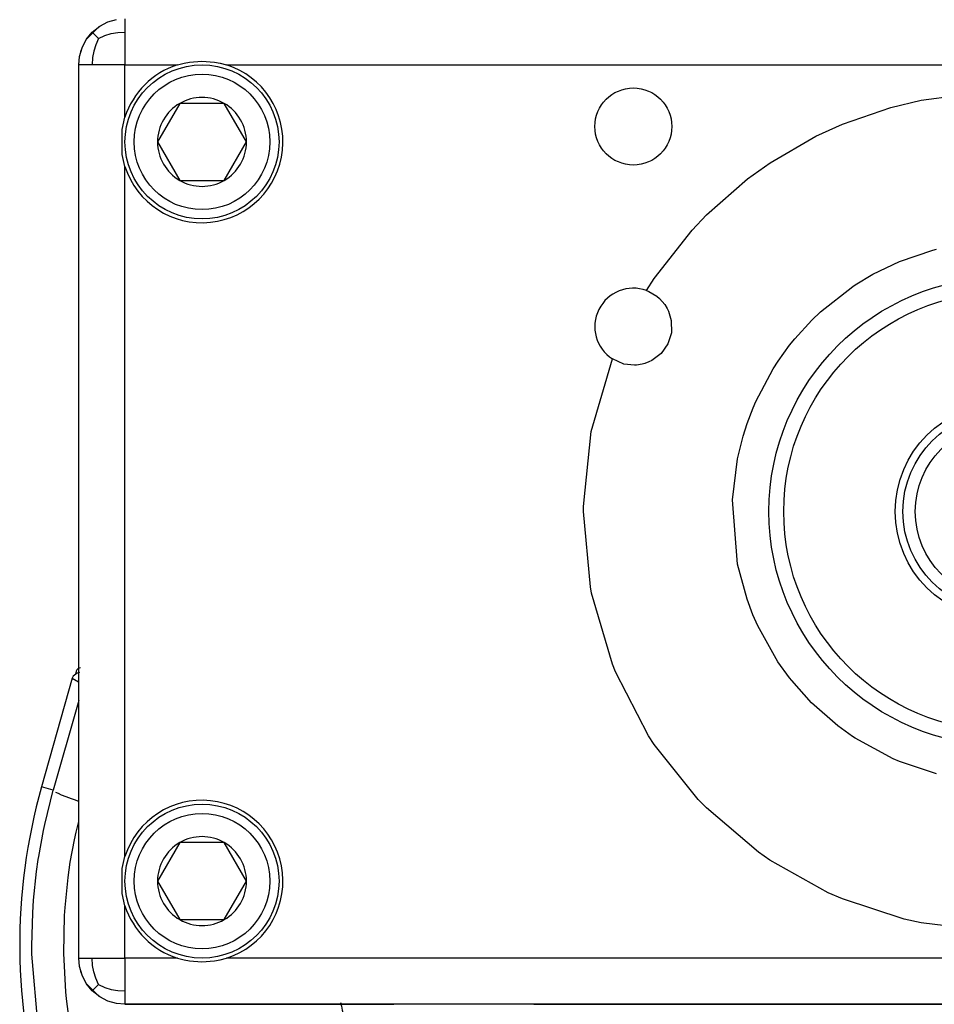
# Model space of a CAD drawing. Header units: millimetres. Extents: x -537 to -403, y 167 to 782.
# Tile 7 of 11: x -537 to -477, y 306 to 370. Entities that reach past the tile are written whole.
import ezdxf

# ---------------------------------------------------------------- set-up
doc = ezdxf.new("R2010")
doc.units = ezdxf.units.MM

# ---------------------------------------------------------------- blocks, each defined once
blk = doc.blocks.new('Seitenteil-links__16', base_point=(-533.328, 167.79))
at = {"color": 7, "linetype": 'Continuous'}
blk.add_line((-533.26, 327.679), (-533.328, 327.533), dxfattribs=at)
blk = doc.blocks.new('Seitenteil-links-kpl__1__17', base_point=(-533.328, 167.79))
blk.add_blockref('Seitenteil-links__16', (-533.328, 167.79))
blk = doc.blocks.new('Abdeckblech_1__24', base_point=(-515.917, 208.237))
at = {"color": 7, "linetype": 'Continuous'}
blk.add_open_spline([(-515.917, 306.47), (-515.759, 305.829), (-515.445, 304.548), (-514.921, 303.339), (-514.659, 302.735)], degree=3, knots=[0, 0, 0, 0, 1.977285, 3.947604, 3.947604, 3.947604, 3.947604], dxfattribs=at)
blk = doc.blocks.new('Seitenteil-rechts__25', base_point=(-536.738, 167.412))
at = {"color": 7, "linetype": 'Continuous'}
for p, q in [((-533.328, 327.533), (-535.317, 320.477)), ((-533.26, 327.679), (-533.328, 327.533)), ((-533.006, 327.871), (-533.26, 327.679)), ((-532.847, 327.897), (-533.006, 327.871))]:
    blk.add_line(p, q, dxfattribs=at)
at = {"color": 1, "linetype": 'Continuous'}
for p, q in [((-533.328, 327.533), (-532.924, 327.309)), ((-532.904, 326.095), (-532.994, 325.777)), ((-532.994, 325.777), (-534.558, 320.263)), ((-534.558, 320.263), (-535.317, 320.477)), ((-535.117, 318.028), (-534.558, 320.263)), ((-534.228, 320.04), (-534.385, 320.118)), ((-534.024, 319.951), (-534.228, 320.04)), ((-533.724, 319.832), (-534.024, 319.951)), ((-533.376, 319.706), (-533.724, 319.832)), ((-533.174, 319.636), (-533.376, 319.706)), ((-532.889, 319.541), (-533.174, 319.636)), ((-535.197, 317.647), (-535.117, 318.028)), ((-533.081, 317.532), (-532.904, 318.235)), ((-535.504, 315.961), (-535.197, 317.647)), ((-533.186, 317.043), (-533.081, 317.532)), ((-533.453, 315.588), (-533.186, 317.043)), ((-535.535, 315.759), (-535.504, 315.961)), ((-535.645, 314.985), (-535.535, 315.759)), ((-533.597, 314.597), (-533.453, 315.588)), ((-535.84, 313.126), (-535.645, 314.985)), ((-533.796, 312.639), (-533.597, 314.597)), ((-535.896, 312.302), (-535.84, 313.126)), ((-535.956, 310.155), (-535.896, 312.302)), ((-533.879, 309.66), (-533.829, 312.13)), ((-533.829, 312.13), (-533.796, 312.639)), ((-535.952, 309.613), (-535.956, 310.155)), ((-535.471, 304.228), (-535.952, 309.613)), ((-533.75, 307.18), (-533.879, 309.66)), ((-533.705, 306.712), (-533.75, 307.18)), ((-533.437, 304.709), (-533.705, 306.712))]:
    blk.add_line(p, q, dxfattribs=at)
at = {"color": 7, "linetype": 'Continuous'}
blk.add_arc((-498.854, 310.198), 37.884, 164.2566, 196.61127, dxfattribs=at)
blk = doc.blocks.new('Seitenteil-rechts-kpl__1__31', base_point=(-536.738, 167.412))
for name, p in [('Seitenteil-rechts__25', (-536.738, 167.412)), ('Abdeckblech_1__24', (-515.917, 208.237))]:
    blk.add_blockref(name, p)
blk = doc.blocks.new('Fuehrung-S120__33', base_point=(-534.982, 293.86))
at = {"color": 7, "linetype": 'Continuous'}
for p, q in [((-533.074, 327.986), (-533.123, 327.809)), ((-530.222, 298.956), (-529.816, 301.274)), ((-526.234, 301.278), (-525.805, 298.861)), ((-534.982, 299.115), (-534.935, 298.914)), ((-534.648, 298.703), (-530.517, 298.708)), ((-530.069, 294.708), (-532.553, 294.705))]:
    blk.add_line(p, q, dxfattribs=at)
for centre, radius, start, end in [((-532.785, 327.905), 0.3, 90.06446, 164.36442), ((-528.025, 300.96), 1.819, 10.06446, 170.06446), ((-534.649, 299.003), 0.3, 197.16471, 270.06446), ((-530.518, 299.008), 0.3, 270.06446, 350.06446), ((-532.552, 294.205), 0.5, 90.06446, 205.06442), ((-530.069, 294.408), 0.3, 45.04742, 90.06446), ((-528.02, 296.46), 2.6, 225.04757, 274.06458)]:
    blk.add_arc(centre, radius, start, end, dxfattribs=at)
blk = doc.blocks.new('Gehaeuse-kpl_-S120__35', base_point=(-536.738, 167.412))
for name, p in [('Seitenteil-rechts-kpl__1__31', (-536.738, 167.412)), ('Seitenteil-links-kpl__1__17', (-533.328, 167.79)), ('Fuehrung-S120__33', (-534.982, 293.86))]:
    blk.add_blockref(name, p)
blk = doc.blocks.new('Gehaeuseinnenteil_S127-04-01-03__36', base_point=(-532.775, 306.361))
at = {"color": 7, "linetype": 'Continuous'}
for p, q in [((-531.012, 370.149), (-530.775, 370.232)), ((-532.398, 369.028), (-531.57, 369.856)), ((-532.775, 368.233), (-532.692, 368.47)), ((-532.692, 308.253), (-532.775, 308.49)), ((-531.571, 306.867), (-532.398, 307.695)), ((-530.776, 306.491), (-531.013, 306.573)), ((-529.904, 306.361), (-512.454, 306.361)), ((-503.354, 306.361), (-454.404, 306.361))]:
    blk.add_line(p, q, dxfattribs=at)
blk = doc.blocks.new('Gehaeuseaußenteil_S127-04-01-04__38', base_point=(-532.904, 306.361))
at = {"color": 7, "linetype": 'Continuous'}
for p, q in [((-531.008, 370.15), (-530.45, 370.311)), ((-532.025, 369.482), (-531.546, 369.872)), ((-531.546, 369.872), (-531.008, 370.15)), ((-532.693, 368.465), (-532.415, 369.003)), ((-532.415, 369.003), (-532.025, 369.482)), ((-532.854, 367.907), (-532.693, 368.465)), ((-532.904, 367.361), (-532.854, 367.907)), ((-532.904, 309.361), (-532.904, 367.361)), ((-526.505, 367.361), (-526.072, 367.479)), ((-526.072, 367.479), (-525.716, 367.548)), ((-525.716, 367.548), (-524.908, 367.611)), ((-524.908, 367.611), (-524.094, 367.548)), ((-524.094, 367.548), (-523.735, 367.479)), ((-523.735, 367.479), (-523.303, 367.361)), ((-530.091, 363.171), (-529.904, 363.962)), ((-530.091, 361.549), (-530.091, 363.171)), ((-529.904, 360.76), (-530.091, 361.549)), ((-496.045, 352.709), (-495.9, 352.65)), ((-495.9, 352.65), (-495.383, 352.346)), ((-495.383, 352.346), (-495.211, 352.2)), ((-495.211, 352.2), (-494.862, 351.803)), ((-494.862, 351.803), (-494.705, 351.551)), ((-494.705, 351.551), (-494.615, 351.367)), ((-494.615, 351.367), (-494.438, 350.772)), ((-494.438, 350.772), (-494.436, 349.961)), ((-494.436, 349.961), (-494.668, 349.243)), ((-494.668, 349.243), (-495.104, 348.626)), ((-495.104, 348.626), (-495.711, 348.164)), ((-497.518, 347.938), (-498.267, 348.265)), ((-496.833, 347.862), (-497.518, 347.938)), ((-496.697, 347.87), (-496.833, 347.862)), ((-496.336, 347.926), (-496.697, 347.87)), ((-496.155, 347.976), (-496.336, 347.926)), ((-495.899, 348.072), (-496.155, 347.976)), ((-495.711, 348.164), (-495.899, 348.072)), ((-530.091, 315.171), (-529.904, 315.962)), ((-530.091, 313.549), (-530.091, 315.171)), ((-529.904, 312.76), (-530.091, 313.549)), ((-532.854, 308.815), (-532.904, 309.361)), ((-532.693, 308.257), (-532.854, 308.815)), ((-526.505, 309.361), (-526.072, 309.243)), ((-526.072, 309.243), (-525.716, 309.174)), ((-525.716, 309.174), (-524.908, 309.111)), ((-524.908, 309.111), (-524.094, 309.174)), ((-524.094, 309.174), (-523.735, 309.243)), ((-523.735, 309.243), (-523.303, 309.361)), ((-532.415, 307.719), (-532.693, 308.257)), ((-532.025, 307.24), (-532.415, 307.719)), ((-531.546, 306.85), (-532.025, 307.24)), ((-531.008, 306.572), (-531.546, 306.85)), ((-530.45, 306.411), (-531.008, 306.572)), ((-529.904, 306.361), (-530.45, 306.411)), ((-430.904, 306.361), (-529.904, 306.361))]:
    blk.add_line(p, q, dxfattribs=at)
at = {"color": 1, "linetype": 'Continuous'}
for p, q in [((-529.904, 370.361), (-529.904, 369.482)), ((-531.627, 369.084), (-532.025, 369.482)), ((-531.627, 369.084), (-531.806, 368.666)), ((-531.627, 369.084), (-531.209, 369.263)), ((-531.209, 369.263), (-530.79, 369.39)), ((-530.79, 369.39), (-530.374, 369.462)), ((-530.374, 369.462), (-529.904, 369.482)), ((-529.904, 369.482), (-529.904, 367.361)), ((-531.806, 368.666), (-531.933, 368.247)), ((-532.005, 367.831), (-532.025, 367.361)), ((-531.933, 368.247), (-532.005, 367.831)), ((-532.025, 367.361), (-532.904, 367.361)), ((-529.904, 367.361), (-532.025, 367.361)), ((-529.904, 367.361), (-526.505, 367.361)), ((-529.904, 363.962), (-529.904, 367.361)), ((-523.303, 367.361), (-437.505, 367.361)), ((-478.214, 365.067), (-475.043, 365.505)), ((-483.323, 363.517), (-480.181, 364.599)), ((-480.181, 364.599), (-478.214, 365.067)), ((-485.058, 362.727), (-483.323, 363.517)), ((-488.03, 361.002), (-485.058, 362.727)), ((-529.904, 315.962), (-529.904, 360.76)), ((-489.489, 359.955), (-488.03, 361.002)), ((-492.156, 357.616), (-489.489, 359.955)), ((-493.095, 356.628), (-492.156, 357.616)), ((-495.543, 353.49), (-493.095, 356.628)), ((-479.627, 354.593), (-477.467, 355.327)), ((-477.467, 355.327), (-477.217, 355.393)), ((-481.355, 353.764), (-479.627, 354.593)), ((-482.514, 353.069), (-481.355, 353.764)), ((-496.045, 352.709), (-495.543, 353.49)), ((-484.762, 351.325), (-482.664, 352.97)), ((-482.664, 352.97), (-482.514, 353.069)), ((-485.326, 350.785), (-484.762, 351.325)), ((-486.427, 349.577), (-485.326, 350.785)), ((-487.512, 348.123), (-486.769, 349.152)), ((-486.769, 349.152), (-486.427, 349.577)), ((-499.632, 343.557), (-498.267, 348.265)), ((-487.836, 347.619), (-487.512, 348.123)), ((-488.958, 345.497), (-487.836, 347.619)), ((-489.136, 345.085), (-488.958, 345.497)), ((-489.521, 344.066), (-489.136, 345.085)), ((-489.781, 343.244), (-489.521, 344.066)), ((-500.13, 338.683), (-499.632, 343.557)), ((-490.136, 341.788), (-489.781, 343.244)), ((-490.457, 339.111), (-490.136, 341.788)), ((-490.136, 334.938), (-490.457, 339.111)), ((-500.132, 338.361), (-500.13, 338.683)), ((-499.69, 333.472), (-500.132, 338.361)), ((-489.522, 332.658), (-490.136, 334.938)), ((-499.61, 333.056), (-499.69, 333.472)), ((-498.266, 328.454), (-499.61, 333.056)), ((-489.138, 331.643), (-489.522, 332.658)), ((-488.832, 330.947), (-489.138, 331.643)), ((-487.516, 328.606), (-488.832, 330.947)), ((-498.063, 327.95), (-498.266, 328.454)), ((-486.768, 327.57), (-487.516, 328.606)), ((-495.91, 323.797), (-498.063, 327.95)), ((-486.623, 327.386), (-486.768, 327.57)), ((-485.332, 325.943), (-486.623, 327.386)), ((-483.634, 324.449), (-485.332, 325.943)), ((-482.67, 323.756), (-483.634, 324.449)), ((-495.549, 323.242), (-495.91, 323.797)), ((-482.514, 323.653), (-482.67, 323.756)), ((-480.034, 322.304), (-482.514, 323.653)), ((-492.705, 319.671), (-495.549, 323.242)), ((-479.632, 322.131), (-480.034, 322.304)), ((-477.218, 321.33), (-479.632, 322.131)), ((-492.165, 319.115), (-492.705, 319.671)), ((-488.769, 316.232), (-492.165, 319.115)), ((-488.039, 315.727), (-488.769, 316.232)), ((-484.251, 313.61), (-488.039, 315.727)), ((-483.332, 313.209), (-484.251, 313.61)), ((-529.904, 309.361), (-529.904, 312.76)), ((-479.324, 311.9), (-483.332, 313.209)), ((-478.224, 311.657), (-479.324, 311.9)), ((-474.154, 311.161), (-478.224, 311.657)), ((-532.904, 309.361), (-532.025, 309.361)), ((-532.005, 308.891), (-532.025, 309.361)), ((-532.025, 309.361), (-529.904, 309.361)), ((-531.933, 308.475), (-532.005, 308.891)), ((-529.904, 309.361), (-529.904, 307.24)), ((-526.505, 309.361), (-529.904, 309.361)), ((-437.505, 309.361), (-523.303, 309.361)), ((-531.806, 308.056), (-531.933, 308.475)), ((-531.627, 307.639), (-532.025, 307.24)), ((-531.627, 307.639), (-531.806, 308.056)), ((-531.627, 307.639), (-531.209, 307.459)), ((-531.209, 307.459), (-530.79, 307.332)), ((-530.79, 307.332), (-530.374, 307.261)), ((-530.374, 307.261), (-529.904, 307.24)), ((-529.904, 307.24), (-529.904, 306.361))]:
    blk.add_line(p, q, dxfattribs=at)
at = {"color": 7, "linetype": 'Continuous'}
for centre, radius in [((-496.904, 363.361), 2.5), ((-472.904, 338.361), 7)]:
    blk.add_circle(centre, radius, dxfattribs=at)
at = {"color": 1, "linetype": 'Continuous'}
for radius in [15.199, 14.233]:
    blk.add_circle((-472.904, 338.361), radius, dxfattribs=at)
at = {"color": 7, "linetype": 'Continuous'}
for centre, radius, start, end in [((-524.904, 362.361), 5.25, 107.75279, 162.24721), ((-524.904, 362.361), 5.25, 197.75279, 72.24721), ((-496.904, 350.361), 2.5, 69.91273, 236.95717), ((-524.904, 314.361), 5.25, 287.75279, 162.24721), ((-524.904, 314.361), 5.25, 197.75279, 252.24721)]:
    blk.add_arc(centre, radius, start, end, dxfattribs=at)
blk = doc.blocks.new('1_Zylinderschraube_DIN_912_-_M8_x_25_-__2_1', base_point=(-479.404, 331.861))
at = {"color": 7, "linetype": 'Continuous'}
for p, q in [((-474.636, 341.361), (-476.368, 338.361)), ((-471.172, 341.361), (-474.636, 341.361)), ((-469.44, 338.361), (-471.172, 341.361)), ((-476.368, 338.361), (-474.636, 335.361)), ((-471.172, 335.361), (-469.44, 338.361)), ((-474.636, 335.361), (-471.172, 335.361))]:
    blk.add_line(p, q, dxfattribs=at)
blk.add_circle((-472.904, 338.361), 6.5, dxfattribs=at)
at = {"color": 1, "linetype": 'Continuous'}
blk.add_circle((-472.904, 338.361), 5.7, dxfattribs=at)
at = {"color": 7, "linetype": 'Continuous'}
for start, end in [(60, 120), (120, 180), (0, 60), (180, 240), (300, 0), (240, 300)]:
    blk.add_arc((-472.904, 338.361), 3.464, start, end, dxfattribs=at)
blk = doc.blocks.new('1_Zylinderschraube_DIN_912_-_M6_x_25_-__2_1', base_point=(-529.904, 309.361))
at = {"color": 7, "linetype": 'Continuous'}
for p, q in [((-526.347, 316.861), (-527.791, 314.361)), ((-523.461, 316.861), (-526.347, 316.861)), ((-522.017, 314.361), (-523.461, 316.861)), ((-527.791, 314.361), (-526.347, 311.861)), ((-523.461, 311.861), (-522.017, 314.361)), ((-526.347, 311.861), (-523.461, 311.861))]:
    blk.add_line(p, q, dxfattribs=at)
blk.add_circle((-524.904, 314.361), 5, dxfattribs=at)
at = {"color": 1, "linetype": 'Continuous'}
blk.add_circle((-524.904, 314.361), 4.4, dxfattribs=at)
at = {"color": 7, "linetype": 'Continuous'}
for start, end in [(60, 120), (120, 180), (0, 60), (180, 240), (300, 0), (240, 300)]:
    blk.add_arc((-524.904, 314.361), 2.887, start, end, dxfattribs=at)
blk = doc.blocks.new('7_Zylinderschraube_DIN_912_-_M6_x_25_-__2_1__71', base_point=(-529.904, 357.361))
at = {"color": 7, "linetype": 'Continuous'}
for p, q in [((-526.347, 364.861), (-527.791, 362.361)), ((-523.461, 364.861), (-526.347, 364.861)), ((-522.017, 362.361), (-523.461, 364.861)), ((-527.791, 362.361), (-526.347, 359.861)), ((-523.461, 359.861), (-522.017, 362.361)), ((-526.347, 359.861), (-523.461, 359.861))]:
    blk.add_line(p, q, dxfattribs=at)
blk.add_circle((-524.904, 362.361), 5, dxfattribs=at)
at = {"color": 1, "linetype": 'Continuous'}
blk.add_circle((-524.904, 362.361), 4.4, dxfattribs=at)
at = {"color": 7, "linetype": 'Continuous'}
for start, end in [(60, 120), (120, 180), (0, 60), (180, 240), (300, 0), (240, 300)]:
    blk.add_arc((-524.904, 362.361), 2.887, start, end, dxfattribs=at)
blk = doc.blocks.new('Haltebügel-P_O_-S120__74', base_point=(-536.584, 255.861))
for name, p in [('Gehaeuseaußenteil_S127-04-01-04__38', (-532.904, 306.361)), ('Gehaeuseinnenteil_S127-04-01-03__36', (-532.775, 306.361)), ('7_Zylinderschraube_DIN_912_-_M6_x_25_-__2_1__71', (-529.904, 357.361)), ('1_Zylinderschraube_DIN_912_-_M8_x_25_-__2_1', (-479.404, 331.861)), ('1_Zylinderschraube_DIN_912_-_M6_x_25_-__2_1', (-529.904, 309.361))]:
    blk.add_blockref(name, p)
blk = doc.blocks.new('S120_1__75', base_point=(-536.738, 167.412))
for name, p in [('Haltebügel-P_O_-S120__74', (-536.584, 255.861)), ('Gehaeuse-kpl_-S120__35', (-536.738, 167.412))]:
    blk.add_blockref(name, p)
blk = doc.blocks.new('SA_Links2', base_point=(-527, 460))
blk.add_blockref('S120_1__75', (-536.738, 167.412))

msp = doc.modelspace()

# ---------------------------------------------------------------- block references
msp.add_blockref('SA_Links2', (-527, 460))

doc.saveas('drawing.dxf')
